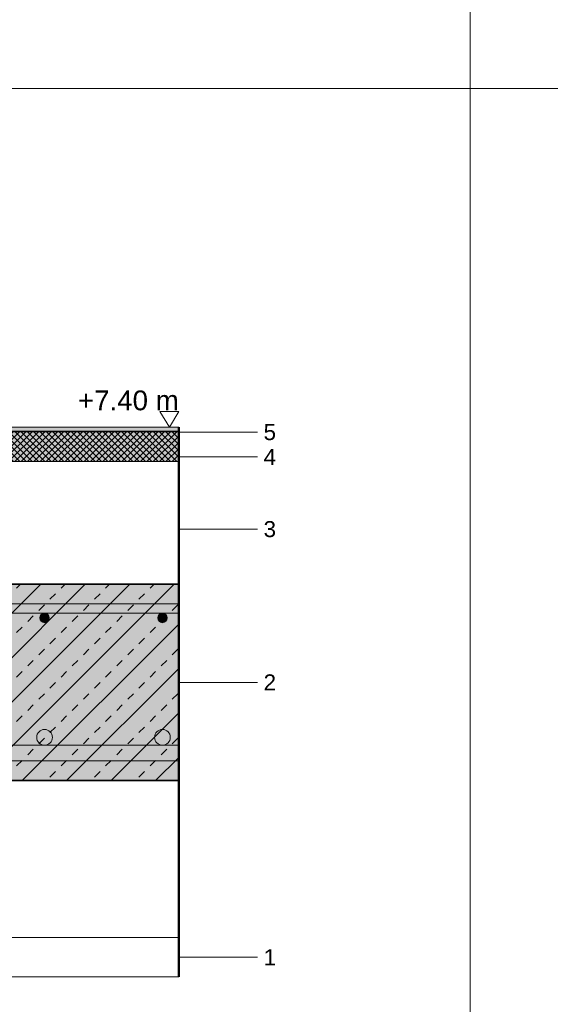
# Model space of a CAD drawing. Header units: metres. Extents: x 0.4 to 30.1, y -10.7 to 8.6.
# Tile 246 of 256: x 17.4 to 18.1, y 3 to 4.3. Entities that reach past the tile are written whole.
import ezdxf

# ---------------------------------------------------------------- set-up
doc = ezdxf.new("R2010")
doc.units = ezdxf.units.M
doc.layers.add('_Bodenaufbauten 20230510 (2D)', color=7, linetype='Continuous', lineweight=9)
doc.layers.add('Keine', color=7, linetype='Continuous', lineweight=9)
doc.styles.add('Arial', font='arial.ttf')

# ---------------------------------------------------------------- blocks, each defined once
blk = doc.blocks.new('Bodenaufbauten 20230510 (2D)')
at = {"layer": 'Keine', "linetype": 'Continuous', "lineweight": 0, "transparency": 33554687}
for color, points in [(251, [(17.3044, 3.76891), (17.6294, 3.76891), (17.6294, 3.76391), (17.3044, 3.76391)]), (9, [(16.3794, 3.56891), (17.6294, 3.56891), (17.6294, 3.31891), (16.3794, 3.31891)])]:
    blk.add_hatch(color=color, dxfattribs=at).paths.add_polyline_path(points)
at = {"layer": 'Keine', "linetype": 'Continuous', "lineweight": 0, "true_color": 0xcccccc, "transparency": 33554687}
blk.add_hatch(color=254, dxfattribs=at).paths.add_polyline_path([(17.3044, 3.76391), (17.6294, 3.76391), (17.6294, 3.76291), (17.3044, 3.76291)])
at = {"layer": 'Keine', "linetype": 'Continuous', "lineweight": 0, "true_color": 0xeeeeee, "transparency": 33554687}
blk.add_hatch(color=7, dxfattribs=at).paths.add_polyline_path([(17.6294, 3.72491), (17.31216, 3.72491), (17.3044, 3.76291), (17.6294, 3.76291)])
at = {"layer": 'Keine', "linetype": 'Continuous', "lineweight": 5, "transparency": 33554687}
h = blk.add_hatch(dxfattribs=at)
h.set_pattern_fill('Dämmung FBHdvDfv', style=0, pattern_type=2)
h.set_pattern_definition([(45, (0, 0), (0, -0.008), []), (-45, (0, 0), (0.008, 0), [])])
h.paths.add_polyline_path([(17.6294, 3.72491), (17.31216, 3.72491), (17.3044, 3.76291), (17.6294, 3.76291)])
at = {"layer": 'Keine', "linetype": 'Continuous', "lineweight": 13, "transparency": 33554687}
h = blk.add_hatch(dxfattribs=at)
h.set_pattern_fill('Stahlbeton-M1_10', color=250, style=0, pattern_type=2)
h.set_pattern_definition([(45, (0, 0), (0.02828427, -0.02828427), [0.01, -0.01])])
h.paths.add_polyline_path([(16.3794, 3.56891), (17.6294, 3.56891), (17.6294, 3.31891), (16.3794, 3.31891)])
h = blk.add_hatch(dxfattribs=at)
h.set_pattern_fill('Stahlbeton-M1_10-1', color=251, style=0, pattern_type=2)
h.set_pattern_definition([(-135, (0.012426, -0.013254), (0.02828427, -0.02828427), [])])
h.paths.add_polyline_path([(16.3794, 3.56891), (17.6294, 3.56891), (17.6294, 3.31891), (16.3794, 3.31891)])
at = {"layer": 'Keine', "linetype": 'Continuous', "lineweight": 0, "true_color": 0xdddddd, "transparency": 33554687}
for points in [[(16.3794, 3.54391), (16.3794, 3.53191), (17.6294, 3.53191), (17.6294, 3.54391)], [(16.3794, 3.36391), (16.3794, 3.34391), (17.6294, 3.34391), (17.6294, 3.36391)]]:
    blk.add_hatch(color=254, dxfattribs=at).paths.add_polyline_path(points)
h = blk.add_hatch(color=254, dxfattribs=at)
edge = h.paths.add_edge_path()
edge.add_arc((17.45866, 3.52591), 0.006, 0, 360)
h = blk.add_hatch(color=254, dxfattribs=at)
edge = h.paths.add_edge_path()
edge.add_arc((17.60866, 3.52591), 0.006, 0, 360)
h = blk.add_hatch(color=254, dxfattribs=at)
edge = h.paths.add_edge_path()
edge.add_arc((17.45866, 3.37391), 0.01, 0, 360)
h = blk.add_hatch(color=254, dxfattribs=at)
edge = h.paths.add_edge_path()
edge.add_arc((17.60866, 3.37391), 0.01, 0, 360)
at = {"layer": 'Keine', "color": 253, "linetype": 'Continuous', "lineweight": 9, "true_color": 0xaaaaaa, "transparency": 33554687}
for p, q in [((17.7294, 3.76241), (17.6294, 3.76241)), ((17.7294, 3.73091), (17.6294, 3.73091)), ((17.7294, 3.63891), (17.6294, 3.63891)), ((17.7294, 3.44391), (17.6294, 3.44391))]:
    blk.add_line(p, q, dxfattribs=at)
at = {"layer": 'Keine', "color": 255, "flags": 128}
for points in [[(16, 6.6), (18, 6.6), (18, 4.2), (16, 4.2)], [(18, 6.6), (20, 6.6), (20, 4.2), (18, 4.2)], [(18, 4.2), (20, 4.2), (20, 1.8), (18, 1.8)]]:
    blk.add_lwpolyline(points, close=True, dxfattribs=at)
at = {"layer": 'Keine', "color": 7, "linetype": 'Continuous', "lineweight": 13, "transparency": 33554687, "flags": 128}
for points in [[(17.60544, 3.78891), (17.61742, 3.76891), (17.6294, 3.78891)], [(17.3044, 3.76891), (17.6294, 3.76891), (17.6294, 3.76391), (17.3044, 3.76391)]]:
    blk.add_lwpolyline(points, close=True, dxfattribs=at)
at = {"layer": 'Keine', "color": 7, "linetype": 'Continuous', "lineweight": 5, "transparency": 33554687, "flags": 128}
for points in [[(17.3044, 3.76391), (17.6294, 3.76391), (17.6294, 3.76291), (17.3044, 3.76291)], [(17.6294, 3.72491), (17.31216, 3.72491), (17.3044, 3.76291), (17.6294, 3.76291)]]:
    blk.add_lwpolyline(points, close=True, dxfattribs=at)
at = {"layer": 'Keine', "color": 7, "linetype": 'Continuous', "lineweight": 35, "transparency": 33554687, "flags": 128}
blk.add_lwpolyline([(16.3794, 3.56891), (17.6294, 3.56891), (17.6294, 3.31891), (16.3794, 3.31891)], close=True, dxfattribs=at)
at = {"layer": 'Keine', "color": 9, "linetype": 'Continuous', "lineweight": 13, "transparency": 33554687, "flags": 128}
for points in [[(16.3794, 3.54391), (16.3794, 3.53191), (17.6294, 3.53191), (17.6294, 3.54391)], [(16.3794, 3.36391), (16.3794, 3.34391), (17.6294, 3.34391), (17.6294, 3.36391)]]:
    blk.add_lwpolyline(points, close=True, dxfattribs=at)
at = {"layer": 'Keine', "color": 9, "linetype": 'Continuous', "lineweight": 13, "transparency": 33554687}
for centre, radius in [((17.45866, 3.52591), 0.006), ((17.60866, 3.52591), 0.006), ((17.45866, 3.37391), 0.01), ((17.60866, 3.37391), 0.01)]:
    blk.add_circle(centre, radius, dxfattribs=at)
at = {"layer": 'Keine', "color": 7, "transparency": 33554687, "insert": (17.6294, 3.78997), "char_height": 0.025218, "attachment_point": 9, "rotation": 0.00136, "line_spacing_factor": 0.969122, "style": 'Arial'}
blk.add_mtext('+7.40 m', dxfattribs=at)
at = {"layer": 'Keine', "color": 7, "transparency": 33554687, "char_height": 0.020374, "attachment_point": 6, "line_spacing_factor": 0.969122, "style": 'Arial'}
for s, insert in [('5 ', (17.75317, 3.76241)), ('4 ', (17.75317, 3.73091)), ('3 ', (17.75317, 3.63891)), ('2 ', (17.75317, 3.44391)), ('1 ', (17.75317, 3.09391))]:
    blk.add_mtext(s, dxfattribs=dict(at, insert=insert))
at = {"color": 255, "linetype": 'Continuous', "lineweight": 9, "transparency": 33554687}
blk.add_wipeout([(17.6294, 3.06891), (16.3794, 3.06891), (16.3794, 3.11891), (17.6294, 3.11891)], dxfattribs=at).dxf.layer = 'Keine'
at = {"layer": 'Keine', "color": 255, "lineweight": 50}
blk.add_line((17.6294, 3.06891), (17.6294, 3.76891), dxfattribs=at)
at = {"layer": 'Keine', "color": 253, "linetype": 'Continuous', "lineweight": 9, "true_color": 0xaaaaaa, "transparency": 33554687}
blk.add_line((17.7294, 3.09391), (17.6294, 3.09391), dxfattribs=at)
at = {"layer": 'Keine', "color": 255, "flags": 128}
blk.add_lwpolyline([(16, 4.2), (18, 4.2), (18, 1.8), (16, 1.8)], close=True, dxfattribs=at)
at = {"layer": 'Keine', "color": 7, "linetype": 'Continuous', "lineweight": 9, "transparency": 33554687, "flags": 128}
blk.add_lwpolyline([(17.6294, 3.06891), (16.3794, 3.06891), (16.3794, 3.11891), (17.6294, 3.11891)], close=True, dxfattribs=at)

msp = doc.modelspace()

# ---------------------------------------------------------------- block references
at = {"layer": '_Bodenaufbauten 20230510 (2D)'}
msp.add_blockref('Bodenaufbauten 20230510 (2D)', (0, 0), dxfattribs=at)

doc.saveas('drawing.dxf')
